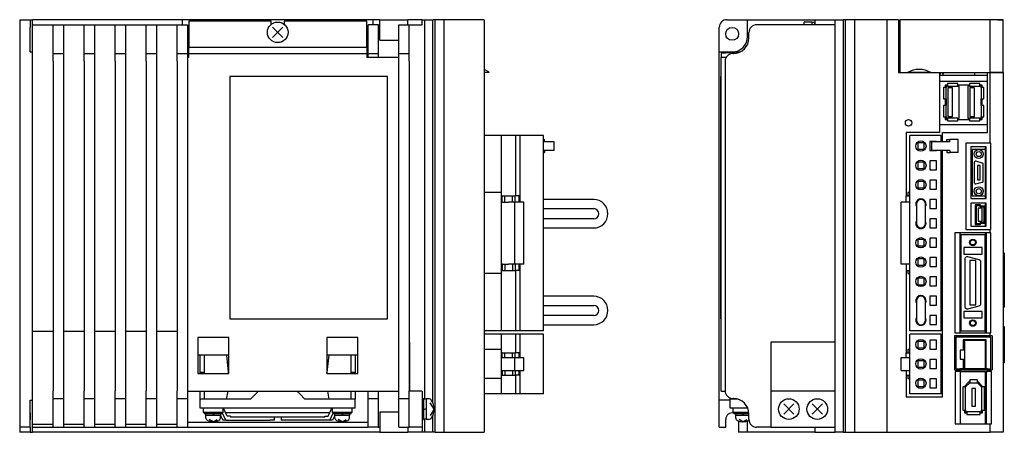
# Model space of a CAD drawing. Extents: x -778 to 8, y -354 to 171.
# Tile 1 of 3: x -778 to -396, y -154 to 6. Entities that reach past the tile are written whole.
import ezdxf

# ---------------------------------------------------------------- set-up
doc = ezdxf.new("R2010")
doc.units = 0
doc.layers.add('OUTLINE', color=7, linetype='CONTINUOUS')
doc.layers.add('THIN_LINE', color=6, linetype='CONTINUOUS')

msp = doc.modelspace()

# ---------------------------------------------------------------- linework, layer by layer
at = {"layer": 'OUTLINE'}
for p, q in [((-777.9, 5.5), (-777.9, 2.5)), ((-777.9, 5.5), (-773.9, 5.5)), ((-773.9, 5.5), (-772.9, 5.5)), ((-773.9, 5.5), (-773.9, 2.5)), ((-714.9, 5.5), (-772.9, 5.5)), ((-772.9, -1), (-772.9, 5.5)), ((-640.9, 5.5), (-714.9, 5.5)), ((-714.9, 5.5), (-714.9, 3.5)), ((-712.4, 4.9), (-712.4, -5.1)), ((-680.4, 4.9), (-712.4, 4.9)), ((-680.4, 3.72), (-680.4, 4.9)), ((-643.4, 4.9), (-675.4, 4.9)), ((-675.4, 4.9), (-675.4, 3.72)), ((-643.4, -5.1), (-643.4, 4.9)), ((-638.32, 5.5), (-640.9, 5.5)), ((-640.9, 3.5), (-640.9, 5.5)), ((-638.32, 5.5), (-627.48, 5.5)), ((-638.32, -2.5), (-638.32, 5.5)), ((-621.9, 5.5), (-627.48, 5.5)), ((-627.48, 3.5), (-627.48, 5.5)), ((-621.9, 5.5), (-620.9, 5.5)), ((-621.9, 3.5), (-621.9, 5.5)), ((-620.9, 5.5), (-617.9, 5.5)), ((-620.9, -141.7), (-620.9, 5.5)), ((-617.9, 5.5), (-617.9, -142.77)), ((-617.7, 5.3), (-617.9, 5.3)), ((-616.9, 5.5), (-617.7, 5.5)), ((-617.7, 5.5), (-617.7, 5.3)), ((-613.4, 5.5), (-616.9, 5.5)), ((-616.9, -154.5), (-616.9, 5.5)), ((-597.9, 5.5), (-613.4, 5.5)), ((-613.4, -154.5), (-613.4, 5.5)), ((-597.9, 5.5), (-597.9, -154.5)), ((-503.77, 5.5), (-495.77, 5.5)), ((-495.77, 5.5), (-469.69, 5.5)), ((-495.77, -1), (-495.77, 5.5)), ((-473.87, 3.5), (-473.87, 4.6)), ((-470.77, 4.6), (-473.87, 4.6)), ((-470.77, 3.5), (-470.77, 4.6)), ((-469.77, 4.4), (-470.77, 4.4)), ((-469.77, 3.5), (-469.77, 4.6)), ((-469.69, 4.6), (-469.77, 4.6)), ((-469.69, 5.5), (-464.27, 5.5)), ((-469.69, 5.5), (-469.69, 3.5)), ((-464.27, 5.5), (-461.77, 5.5)), ((-461.77, 5.5), (-458.77, 5.5)), ((-461.77, -154.5), (-461.77, 5.5)), ((-457.77, 5.5), (-458.77, 5.5)), ((-458.77, 5.5), (-458.77, -154.5)), ((-454.27, 5.5), (-457.77, 5.5)), ((-457.77, -154.5), (-457.77, 5.5)), ((-441.77, 5.5), (-454.27, 5.5)), ((-454.27, -154.5), (-454.27, 5.5)), ((-437.27, 5.5), (-441.77, 5.5)), ((-441.77, 5.5), (-441.77, -154.5)), ((-437.27, 5.5), (-437.27, -15)), ((-401.77, 5.5), (-436.77, 5.5)), ((-436.77, 5.5), (-436.77, -14.95)), ((-396.77, 5.5), (-401.77, 5.5)), ((-401.77, -14.95), (-401.77, 5.5)), ((-398.77, 5.5), (-396.77, 5.5)), ((-396.77, -14.95), (-396.77, 5.5)), ((-777.9, 2.5), (-777.9, -152.5)), ((-773.9, -7), (-773.9, 2.5)), ((-772.9, 3.5), (-764.9, 3.5)), ((-764.9, 0.5), (-764.9, 3.5)), ((-764.9, 3.5), (-760.9, 3.5)), ((-764.9, -1.6), (-764.9, 0.5)), ((-760.9, 3.5), (-752.9, 3.5)), ((-760.9, 3.5), (-760.9, 0.5)), ((-760.9, 0.5), (-760.9, -1.6)), ((-752.9, 0.5), (-752.9, 3.5)), ((-752.9, 3.5), (-748.9, 3.5)), ((-752.9, -1.6), (-752.9, 0.5)), ((-748.9, 3.5), (-740.9, 3.5)), ((-748.9, 3.5), (-748.9, 0.5)), ((-748.9, 0.5), (-748.9, -1.6)), ((-740.9, 0.5), (-740.9, 3.5)), ((-740.9, 3.5), (-736.9, 3.5)), ((-740.9, -1.6), (-740.9, 0.5)), ((-736.9, 3.5), (-728.9, 3.5)), ((-736.9, 3.5), (-736.9, 0.5)), ((-736.9, 0.5), (-736.9, -1.6)), ((-728.9, 0.5), (-728.9, 3.5)), ((-728.9, 3.5), (-724.9, 3.5)), ((-728.9, -1.6), (-728.9, 0.5)), ((-724.9, 3.5), (-716.9, 3.5)), ((-724.9, 3.5), (-724.9, 0.5)), ((-724.9, 0.5), (-724.9, -1.6)), ((-716.9, 0.5), (-716.9, 3.5)), ((-716.9, 3.5), (-712.9, 3.5)), ((-716.9, -1.6), (-716.9, 0.5)), ((-712.9, 3.5), (-712.9, 0.5)), ((-712.9, 0.5), (-712.9, -1.6)), ((-675.92, -1.38), (-679.88, 2.58)), ((-675.92, 2.58), (-679.88, -1.38)), ((-642.9, 0.5), (-642.9, 3.5)), ((-638.9, 3.5), (-642.9, 3.5)), ((-642.9, -1.6), (-642.9, 0.5)), ((-638.9, 3.5), (-638.32, 3.5)), ((-638.9, 3.5), (-638.9, 0.5)), ((-638.9, 0.5), (-638.9, -1.6)), ((-630.9, 0.5), (-630.9, 3.5)), ((-630.9, 3.5), (-626.9, 3.5)), ((-630.9, -1.6), (-630.9, 0.5)), ((-626.9, 3.5), (-621.9, 3.5)), ((-626.9, 0.5), (-626.9, 3.5)), ((-626.9, -1.6), (-626.9, 0.5)), ((-506.77, -7), (-506.77, 2.5)), ((-495.27, -1.6), (-495.27, 0.5)), ((-461.77, 3.5), (-492.27, 3.5)), ((-772.9, -7), (-772.9, -1)), ((-764.9, -7.6), (-764.9, -1.6)), ((-760.9, -1.6), (-760.9, -7.6)), ((-752.9, -7.6), (-752.9, -1.6)), ((-748.9, -1.6), (-748.9, -7.6)), ((-740.9, -7.6), (-740.9, -1.6)), ((-736.9, -1.6), (-736.9, -7.6)), ((-728.9, -7.6), (-728.9, -1.6)), ((-724.9, -1.6), (-724.9, -7.6)), ((-716.9, -7.6), (-716.9, -1.6)), ((-712.9, -1.6), (-712.9, -7.6)), ((-642.9, -7.6), (-642.9, -1.6)), ((-638.9, -1.6), (-638.9, -7.6)), ((-638.32, -2.5), (-630.9, -2.5)), ((-630.9, -7.6), (-630.9, -1.6)), ((-626.9, -7.6), (-626.9, -1.6)), ((-436.77, -1), (-437.27, -1)), ((-773.9, -7), (-772.9, -7)), ((-772.9, -142), (-772.9, -7)), ((-764.9, -10.6), (-764.9, -7.6)), ((-764.9, -7.6), (-760.9, -7.6)), ((-760.9, -7.6), (-760.9, -10.6)), ((-752.9, -7.6), (-748.9, -7.6)), ((-752.9, -10.6), (-752.9, -7.6)), ((-748.9, -7.6), (-748.9, -10.6)), ((-740.9, -7.6), (-736.9, -7.6)), ((-740.9, -10.6), (-740.9, -7.6)), ((-736.9, -7.6), (-736.9, -10.6)), ((-728.9, -7.6), (-724.9, -7.6)), ((-728.9, -10.6), (-728.9, -7.6)), ((-724.9, -7.6), (-724.9, -10.6)), ((-716.9, -7.6), (-712.9, -7.6)), ((-716.9, -10.6), (-716.9, -7.6)), ((-712.9, -7.6), (-712.9, -9.1)), ((-712.4, -7.6), (-712.4, -5.1)), ((-712.4, -5.1), (-643.4, -5.1)), ((-712.4, -7.6), (-643.4, -7.6)), ((-712.4, -9.1), (-712.4, -7.6)), ((-643.4, -5.1), (-643.4, -7.6)), ((-643.4, -7.6), (-643.4, -9.1)), ((-642.9, -9.1), (-642.9, -7.6)), ((-642.9, -7.6), (-638.9, -7.6)), ((-638.9, -7.6), (-638.9, -9.1)), ((-630.9, -7.6), (-626.9, -7.6)), ((-630.9, -9.1), (-630.9, -7.6)), ((-626.9, -10.6), (-626.9, -7.6)), ((-506.77, -7), (-501.77, -7)), ((-506.77, -142), (-506.77, -7)), ((-498.91, -7.11), (-506.07, -7.6)), ((-506.07, -7.6), (-506.07, -9.1)), ((-501.47, -7.6), (-501.27, -7.6)), ((-764.9, -10.6), (-764.9, -138.4)), ((-760.9, -10.6), (-760.9, -138.4)), ((-752.9, -10.6), (-752.9, -138.4)), ((-748.9, -10.6), (-748.9, -138.4)), ((-740.9, -10.6), (-740.9, -138.4)), ((-736.9, -10.6), (-736.9, -138.4)), ((-728.9, -10.6), (-728.9, -138.4)), ((-724.9, -10.6), (-724.9, -138.4)), ((-716.9, -10.6), (-716.9, -138.4)), ((-712.4, -9.1), (-712.9, -9.1)), ((-712.9, -9.1), (-712.9, -138.6)), ((-630.9, -9.1), (-643.4, -9.1)), ((-630.9, -138.6), (-630.9, -9.1)), ((-626.9, -10.6), (-626.9, -138.4)), ((-504.07, -9.1), (-506.07, -9.1)), ((-506.07, -138.6), (-506.07, -9.1)), ((-504.47, -10.6), (-504.47, -138.4)), ((-595.91, -14.95), (-597.91, -14.95)), ((-437.27, -15), (-421.37, -15)), ((-436.77, -14.95), (-433.77, -14.95)), ((-435.65, -14.95), (-435.65, -15)), ((-434.66, -15), (-434.66, -14.95)), ((-424.78, -14.95), (-433.77, -14.95)), ((-424.78, -14.95), (-401.77, -14.95)), ((-424.05, -14.95), (-424.05, -15)), ((-423.6, -15), (-423.6, -14.95)), ((-422.78, -14.95), (-422.78, -15)), ((-422.33, -15), (-422.33, -14.95)), ((-421.51, -14.95), (-421.51, -15)), ((-421.37, -15), (-421.37, -38.2)), ((-421.06, -15.56), (-421.06, -14.95)), ((-420.24, -14.95), (-420.24, -15.56)), ((-419.79, -15.56), (-419.79, -14.95)), ((-416.47, -14.95), (-416.47, -15)), ((-416.47, -15), (-409.47, -15)), ((-409.47, -15), (-409.47, -14.95)), ((-407.77, -14.95), (-407.77, -16)), ((-402.77, -15), (-401.77, -15)), ((-402.77, -38.2), (-402.77, -15)), ((-402.24, -15), (-402.24, -14.95)), ((-396.77, -14.95), (-401.77, -14.95)), ((-401.77, -15), (-396.77, -15)), ((-401.77, -42.35), (-401.77, -15)), ((-398.77, -14.95), (-398.77, -15)), ((-396.77, -15), (-396.77, -14.95)), ((-396.77, -15), (-396.77, -154.5)), ((-696.4, -16.5), (-696.4, -110.5)), ((-635.4, -16.5), (-696.4, -16.5)), ((-635.4, -110.5), (-635.4, -16.5)), ((-506.17, -110.5), (-506.17, -16.5)), ((-506.17, -16.5), (-506.07, -16.5)), ((-421.37, -15.56), (-421.06, -15.56)), ((-421.37, -16), (-407.77, -16)), ((-402.77, -18.5), (-421.37, -18.5)), ((-420.24, -15.56), (-419.79, -15.56)), ((-407.77, -16), (-402.77, -16)), ((-418.86, -20.8), (-419.86, -20.8)), ((-419.86, -20.8), (-419.86, -25.2)), ((-418.3, -19.85), (-419.26, -19.85)), ((-419.26, -19.85), (-419.26, -20.8)), ((-418.3, -20.25), (-418.86, -20.25)), ((-418.86, -20.25), (-418.86, -20.8)), ((-418.86, -25.2), (-418.86, -20.8)), ((-414.3, -19.25), (-418.3, -19.25)), ((-418.3, -19.25), (-418.3, -20.25)), ((-418.3, -20.25), (-414.3, -20.25)), ((-416.32, -20.95), (-418.16, -20.95)), ((-418.16, -20.95), (-418.16, -32.05)), ((-416.32, -32.05), (-416.32, -20.95)), ((-414.3, -20.25), (-414.3, -19.25)), ((-409.8, -19.85), (-414.3, -19.85)), ((-413.74, -20.25), (-414.3, -20.25)), ((-413.74, -32.75), (-413.74, -20.25)), ((-409.8, -20.25), (-410.36, -20.25)), ((-410.36, -20.25), (-410.36, -32.75)), ((-409.8, -19.25), (-409.8, -20.25)), ((-405.8, -19.25), (-409.8, -19.25)), ((-409.8, -20.25), (-405.8, -20.25)), ((-407.82, -20.95), (-409.66, -20.95)), ((-409.66, -20.95), (-409.66, -32.05)), ((-407.82, -32.05), (-407.82, -20.95)), ((-405.8, -20.25), (-405.8, -19.25)), ((-404.84, -19.85), (-405.8, -19.85)), ((-405.24, -20.25), (-405.8, -20.25)), ((-405.24, -20.8), (-405.24, -20.25)), ((-405.24, -20.8), (-405.24, -25.2)), ((-404.24, -20.8), (-405.24, -20.8)), ((-404.84, -20.8), (-404.84, -19.85)), ((-404.24, -25.2), (-404.24, -20.8)), ((-419.86, -25.2), (-418.86, -25.2)), ((-419.26, -25.2), (-419.26, -27.8)), ((-418.86, -25.2), (-418.86, -27.8)), ((-405.24, -27.8), (-405.24, -25.2)), ((-405.24, -25.2), (-404.24, -25.2)), ((-404.84, -27.8), (-404.84, -25.2)), ((-419.86, -27.8), (-419.86, -32.2)), ((-418.86, -27.8), (-419.86, -27.8)), ((-418.86, -32.2), (-418.86, -27.8)), ((-405.24, -27.8), (-405.24, -32.2)), ((-404.24, -27.8), (-405.24, -27.8)), ((-404.24, -32.2), (-404.24, -27.8)), ((-419.86, -32.2), (-418.86, -32.2)), ((-419.26, -32.2), (-419.26, -33.15)), ((-419.26, -33.15), (-418.3, -33.15)), ((-418.86, -32.2), (-418.86, -32.75)), ((-418.86, -32.75), (-418.3, -32.75)), ((-414.3, -32.75), (-418.3, -32.75)), ((-418.3, -32.75), (-418.3, -33.75)), ((-418.3, -33.75), (-414.3, -33.75)), ((-418.16, -32.05), (-416.32, -32.05)), ((-414.3, -32.75), (-413.74, -32.75)), ((-414.3, -33.75), (-414.3, -32.75)), ((-414.3, -33.15), (-409.8, -33.15)), ((-410.36, -32.75), (-409.8, -32.75)), ((-409.8, -32.75), (-409.8, -33.75)), ((-405.8, -32.75), (-409.8, -32.75)), ((-409.8, -33.75), (-405.8, -33.75)), ((-409.66, -32.05), (-407.82, -32.05)), ((-405.8, -32.75), (-405.24, -32.75)), ((-405.8, -33.75), (-405.8, -32.75)), ((-405.8, -33.15), (-404.84, -33.15)), ((-405.24, -32.75), (-405.24, -32.2)), ((-405.24, -32.2), (-404.24, -32.2)), ((-404.84, -33.15), (-404.84, -32.2)), ((-421.37, -35.1), (-402.77, -35.1)), ((-591.32, -39.4), (-597.9, -39.4)), ((-591.32, -39.4), (-591.32, -61.55)), ((-591.1, -40.8), (-591.32, -40.8)), ((-585.6, -39.4), (-591.1, -39.4)), ((-591.1, -40.8), (-591.1, -39.4)), ((-583.9, -39.4), (-585.6, -39.4)), ((-585.6, -62.75), (-585.6, -39.4)), ((-574.9, -39.4), (-583.9, -39.4)), ((-583.9, -65.25), (-583.9, -39.4)), ((-574.9, -115.1), (-574.9, -39.4)), ((-574.9, -41), (-574.77, -41)), ((-570.73, -41.8), (-574.9, -41.8)), ((-574.77, -41), (-574.51, -41)), ((-574.77, -41.8), (-574.77, -41)), ((-574.51, -41.8), (-574.51, -41)), ((-570.73, -45.2), (-570.73, -41.8)), ((-421.37, -38.2), (-434.27, -38.2)), ((-434.27, -38.2), (-434.27, -62.75)), ((-420.7, -39.4), (-432.85, -39.4)), ((-432.85, -115.1), (-432.85, -39.4)), ((-425.1, -41.75), (-425.1, -45.25)), ((-422.6, -41.75), (-425.1, -41.75)), ((-417.7, -41.8), (-424.43, -41.8)), ((-424.43, -41.8), (-424.43, -45.2)), ((-422.6, -41.8), (-422.6, -41.75)), ((-420.7, -41.8), (-420.7, -39.4)), ((-420.27, -38.2), (-402.77, -38.2)), ((-420.27, -41.8), (-420.27, -38.2)), ((-418.49, -41), (-417.42, -41)), ((-418.49, -41.8), (-418.49, -41)), ((-417.42, -41.8), (-417.7, -41.8)), ((-417.42, -41.8), (-417.42, -41)), ((-414.19, -41), (-417.42, -41)), ((-414.19, -46), (-414.19, -41)), ((-570.73, -45.2), (-574.9, -45.2)), ((-574.77, -45.2), (-574.77, -46)), ((-574.51, -45.2), (-574.51, -46)), ((-429.85, -42.25), (-429.85, -44.75)), ((-427.35, -42.25), (-429.85, -42.25)), ((-429.85, -44.75), (-427.35, -44.75)), ((-427.35, -44.75), (-427.35, -42.25)), ((-425.1, -45.25), (-422.6, -45.25)), ((-417.7, -45.2), (-424.43, -45.2)), ((-422.6, -45.25), (-422.6, -45.2)), ((-420.7, -115.1), (-420.7, -45.2)), ((-420.27, -140.8), (-420.27, -45.2)), ((-418.49, -45.2), (-418.49, -46)), ((-417.42, -45.2), (-417.7, -45.2)), ((-417.42, -45.2), (-417.42, -46)), ((-411.17, -42.35), (-411.17, -75.8)), ((-401.77, -42.35), (-411.17, -42.35)), ((-403.27, -43.8), (-409.27, -43.8)), ((-409.27, -43.8), (-409.27, -63.8)), ((-403.67, -44.8), (-408.67, -44.8)), ((-408.67, -44.8), (-408.67, -62.8)), ((-403.67, -43.8), (-403.67, -63.8)), ((-403.27, -63.8), (-403.27, -43.8)), ((-401.47, -42.35), (-401.77, -42.35)), ((-401.47, -75.8), (-401.47, -42.35)), ((-574.9, -46), (-574.77, -46)), ((-574.77, -46), (-574.51, -46)), ((-422.6, -49.25), (-425.1, -49.25)), ((-425.1, -49.25), (-425.1, -52.75)), ((-422.6, -52.75), (-422.6, -49.25)), ((-420.67, -49.2), (-420.7, -49.2)), ((-420.67, -52.8), (-420.67, -49.2)), ((-418.49, -46), (-417.42, -46)), ((-414.19, -46), (-417.42, -46)), ((-404.8, -50.09), (-407.3, -49.42)), ((-427.35, -49.75), (-429.85, -49.75)), ((-429.85, -49.75), (-429.85, -52.25)), ((-429.85, -52.25), (-427.35, -52.25)), ((-427.35, -52.25), (-427.35, -49.75)), ((-425.1, -52.75), (-422.6, -52.75)), ((-420.7, -52.8), (-420.67, -52.8)), ((-407.92, -49.9), (-407.92, -57.7)), ((-406.67, -51.05), (-406.67, -56.55)), ((-405.67, -51.05), (-406.67, -51.05)), ((-405.67, -56.55), (-405.67, -51.05)), ((-404.42, -57.03), (-404.42, -50.57)), ((-425.1, -56.75), (-425.1, -60.25)), ((-422.6, -56.75), (-425.1, -56.75)), ((-422.6, -60.25), (-422.6, -56.75)), ((-406.67, -56.55), (-405.67, -56.55)), ((-427.35, -57.25), (-429.85, -57.25)), ((-429.85, -57.25), (-429.85, -59.75)), ((-429.85, -59.75), (-427.35, -59.75)), ((-427.35, -59.75), (-427.35, -57.25)), ((-425.1, -60.25), (-422.6, -60.25)), ((-407.3, -58.18), (-404.8, -57.51)), ((-591.32, -61.55), (-597.9, -61.55)), ((-591.32, -61.55), (-591.32, -92.95)), ((-590.9, -62.75), (-591.32, -62.75)), ((-590.9, -62.75), (-589.9, -62.75)), ((-590.9, -65.25), (-590.9, -62.75)), ((-589.9, -62.75), (-586.9, -62.75)), ((-589.9, -65.25), (-589.9, -62.75)), ((-586.9, -62.75), (-585.9, -62.75)), ((-586.9, -65.25), (-586.9, -62.75)), ((-584.32, -62.75), (-585.9, -62.75)), ((-585.9, -65.25), (-585.9, -62.75)), ((-584.32, -65.25), (-584.32, -62.75)), ((-555.42, -64.23), (-574.9, -64.23)), ((-434.27, -62.75), (-432.85, -62.75)), ((-434.27, -65.25), (-434.27, -62.75)), ((-432.85, -61.55), (-433.67, -61.55)), ((-433.67, -61.55), (-433.67, -62.75)), ((-422.6, -64.25), (-425.1, -64.25)), ((-425.1, -64.25), (-425.1, -67.75)), ((-422.6, -67.75), (-422.6, -64.25)), ((-409.27, -63.8), (-403.27, -63.8)), ((-408.67, -62.8), (-403.67, -62.8)), ((-590.78, -65.25), (-591.1, -65.25)), ((-591.1, -89.25), (-591.1, -65.25)), ((-590.78, -65.25), (-589.9, -65.25)), ((-589.9, -65.25), (-588.48, -65.25)), ((-586, -65.25), (-588.48, -65.25)), ((-582.5, -65.25), (-586, -65.25)), ((-586, -89.25), (-586, -65.25)), ((-582.5, -89.25), (-582.5, -65.25)), ((-574.9, -67.77), (-555.42, -67.77)), ((-432.85, -65.25), (-436.26, -65.25)), ((-436.26, -89.25), (-436.26, -65.25)), ((-430.37, -66), (-430.37, -73.5)), ((-426.83, -73.5), (-426.83, -66)), ((-425.1, -67.75), (-422.6, -67.75)), ((-409.27, -65.6), (-409.27, -74.6)), ((-403.27, -65.6), (-409.27, -65.6)), ((-405.69, -66.25), (-407.55, -66.25)), ((-407.55, -66.25), (-407.55, -73.95)), ((-407.15, -66.65), (-407.15, -73.55)), ((-405.87, -66.65), (-407.15, -66.65)), ((-406.36, -67.6), (-406.36, -72.6)), ((-404.86, -67.6), (-406.36, -67.6)), ((-405.38, -67.2), (-405.87, -66.65)), ((-405.2, -66.8), (-405.69, -66.25)), ((-404.07, -67.2), (-405.38, -67.2)), ((-403.67, -66.8), (-405.2, -66.8)), ((-404.86, -72.6), (-404.86, -67.6)), ((-404.07, -73), (-404.07, -67.2)), ((-403.67, -65.6), (-403.67, -66.8)), ((-403.67, -73.4), (-403.67, -66.8)), ((-403.27, -74.6), (-403.27, -65.6)), ((-555.42, -71.73), (-574.9, -71.73)), ((-425.1, -71.75), (-425.1, -75.25)), ((-422.6, -71.75), (-425.1, -71.75)), ((-422.6, -75.25), (-422.6, -71.75)), ((-574.9, -75.27), (-555.42, -75.27)), ((-425.1, -75.25), (-422.6, -75.25)), ((-411.17, -75.8), (-401.77, -75.8)), ((-409.27, -74.6), (-403.27, -74.6)), ((-407.55, -73.95), (-405.69, -73.95)), ((-407.15, -73.55), (-405.87, -73.55)), ((-406.36, -72.6), (-404.86, -72.6)), ((-405.87, -73.55), (-405.38, -73)), ((-405.69, -73.95), (-405.2, -73.4)), ((-405.38, -73), (-404.07, -73)), ((-405.2, -73.4), (-403.67, -73.4)), ((-403.67, -73.4), (-403.67, -74.6)), ((-401.77, -75.8), (-401.47, -75.8)), ((-401.77, -77.1), (-401.77, -75.8)), ((-427.35, -79.75), (-429.85, -79.75)), ((-429.85, -79.75), (-429.85, -82.25)), ((-427.35, -82.25), (-427.35, -79.75)), ((-425.1, -79.25), (-425.1, -82.75)), ((-422.6, -79.25), (-425.1, -79.25)), ((-422.6, -82.75), (-422.6, -79.25)), ((-415.47, -77.1), (-415.47, -115.9)), ((-401.77, -77.1), (-415.47, -77.1)), ((-413.52, -77.1), (-413.52, -115.9)), ((-403.67, -77.9), (-413.07, -77.9)), ((-413.07, -77.9), (-413.07, -115.1)), ((-403.67, -77.1), (-403.67, -77.9)), ((-403.67, -115.1), (-403.67, -77.9)), ((-403.22, -115.9), (-403.22, -77.1)), ((-401.47, -77.1), (-401.77, -77.1)), ((-401.47, -115.9), (-401.47, -77.1)), ((-429.85, -82.25), (-427.35, -82.25)), ((-425.1, -82.75), (-422.6, -82.75)), ((-404.92, -82.9), (-412.02, -82.9)), ((-412.02, -82.9), (-412.02, -85.4)), ((-404.92, -85.4), (-404.92, -82.9)), ((-427.35, -87.25), (-429.85, -87.25)), ((-429.85, -87.25), (-429.85, -89.75)), ((-427.35, -89.75), (-427.35, -87.25)), ((-425.1, -86.75), (-425.1, -90.25)), ((-422.6, -86.75), (-425.1, -86.75)), ((-422.6, -90.25), (-422.6, -86.75)), ((-412.02, -85.4), (-404.92, -85.4)), ((-411.62, -87.4), (-411.62, -105.6)), ((-406.07, -87.58), (-410.37, -86.43)), ((-396.77, -84.9), (-396.27, -84.9)), ((-396.27, -84.9), (-396.27, -106)), ((-590.78, -89.25), (-591.1, -89.25)), ((-590.9, -89.25), (-590.9, -91.75)), ((-590.78, -89.25), (-589.9, -89.25)), ((-589.9, -89.25), (-588.48, -89.25)), ((-589.9, -89.25), (-589.9, -91.75)), ((-586, -89.25), (-588.48, -89.25)), ((-586.9, -89.25), (-586.9, -91.75)), ((-582.5, -89.25), (-586, -89.25)), ((-585.9, -89.25), (-585.9, -91.75)), ((-584.32, -91.75), (-584.32, -89.25)), ((-583.9, -115.1), (-583.9, -89.25)), ((-432.85, -89.25), (-436.26, -89.25)), ((-434.27, -89.25), (-434.27, -91.75)), ((-429.85, -89.75), (-427.35, -89.75)), ((-425.1, -90.25), (-422.6, -90.25)), ((-409.62, -87.9), (-409.62, -105.1)), ((-407.32, -87.9), (-409.62, -87.9)), ((-407.32, -105.1), (-407.32, -87.9)), ((-405.32, -104.45), (-405.32, -88.55)), ((-591.32, -92.95), (-597.9, -92.95)), ((-590.9, -91.75), (-591.32, -91.75)), ((-591.32, -92.95), (-591.32, -115.1)), ((-590.9, -91.75), (-589.9, -91.75)), ((-589.9, -91.75), (-586.9, -91.75)), ((-586.9, -91.75), (-585.9, -91.75)), ((-584.32, -91.75), (-585.9, -91.75)), ((-585.6, -115.1), (-585.6, -91.75)), ((-434.27, -91.75), (-434.27, -123.7)), ((-434.27, -91.75), (-432.85, -91.75)), ((-433.67, -91.75), (-433.67, -92.95)), ((-433.67, -92.95), (-432.85, -92.95)), ((-429.85, -94.75), (-429.85, -97.25)), ((-427.35, -94.75), (-429.85, -94.75)), ((-427.35, -97.25), (-427.35, -94.75)), ((-425.1, -94.25), (-425.1, -97.75)), ((-422.6, -94.25), (-425.1, -94.25)), ((-422.6, -97.75), (-422.6, -94.25)), ((-420.67, -94.2), (-420.7, -94.2)), ((-420.67, -97.8), (-420.67, -94.2)), ((-429.85, -97.25), (-427.35, -97.25)), ((-425.1, -97.75), (-422.6, -97.75)), ((-420.7, -97.8), (-420.67, -97.8)), ((-555.42, -101.73), (-574.9, -101.73)), ((-422.6, -101.75), (-425.1, -101.75)), ((-425.1, -101.75), (-425.1, -105.25)), ((-422.6, -105.25), (-422.6, -101.75)), ((-574.9, -105.27), (-555.42, -105.27)), ((-430.37, -103.5), (-430.37, -111)), ((-426.83, -111), (-426.83, -103.5)), ((-425.1, -105.25), (-422.6, -105.25)), ((-410.37, -106.57), (-406.07, -105.42)), ((-409.62, -105.1), (-407.32, -105.1)), ((-396.77, -106), (-396.27, -106)), ((-696.4, -110.5), (-635.4, -110.5)), ((-555.42, -109.23), (-574.9, -109.23)), ((-506.17, -110.5), (-506.07, -110.5)), ((-422.6, -109.25), (-425.1, -109.25)), ((-425.1, -109.25), (-425.1, -112.75)), ((-422.6, -112.75), (-422.6, -109.25)), ((-404.92, -107.6), (-412.02, -107.6)), ((-412.02, -107.6), (-412.02, -110.1)), ((-412.02, -110.1), (-404.92, -110.1)), ((-404.92, -110.1), (-404.92, -107.6)), ((-591.1, -113.7), (-591.32, -113.7)), ((-591.1, -115.1), (-591.1, -113.7)), ((-574.9, -112.77), (-555.42, -112.77)), ((-425.1, -112.75), (-422.6, -112.75)), ((-396.77, -113.5), (-396.27, -113.5)), ((-396.27, -113.5), (-396.27, -127.5)), ((-764.9, -115.4), (-772.9, -115.4)), ((-752.9, -115.4), (-760.9, -115.4)), ((-740.9, -115.4), (-748.9, -115.4)), ((-728.9, -115.4), (-736.9, -115.4)), ((-716.9, -115.4), (-724.9, -115.4)), ((-708.9, -117.7), (-708.9, -131.7)), ((-696.9, -117.7), (-708.9, -117.7)), ((-696.9, -131.7), (-696.9, -117.7)), ((-658.9, -117.7), (-658.9, -131.7)), ((-646.9, -117.7), (-658.9, -117.7)), ((-646.9, -131.7), (-646.9, -117.7)), ((-591.32, -115.1), (-597.9, -115.1)), ((-591.32, -116.4), (-597.9, -116.4)), ((-591.32, -116.4), (-591.32, -122.4)), ((-591.1, -117.8), (-591.32, -117.8)), ((-585.6, -115.1), (-591.1, -115.1)), ((-585.6, -116.4), (-591.1, -116.4)), ((-591.1, -117.8), (-591.1, -116.4)), ((-583.9, -115.1), (-585.6, -115.1)), ((-583.9, -116.4), (-585.6, -116.4)), ((-585.6, -123.7), (-585.6, -116.4)), ((-574.9, -115.1), (-583.9, -115.1)), ((-574.9, -116.4), (-583.9, -116.4)), ((-583.9, -125.5), (-583.9, -116.4)), ((-574.9, -139.6), (-574.9, -116.4)), ((-420.7, -115.1), (-432.85, -115.1)), ((-432.85, -139.6), (-432.85, -116.4)), ((-420.7, -116.4), (-432.85, -116.4)), ((-420.7, -139.6), (-420.7, -116.4)), ((-420.67, -116.9), (-420.7, -116.9)), ((-420.67, -120.5), (-420.67, -116.9)), ((-401.77, -117.15), (-415.55, -117.15)), ((-415.55, -117.15), (-415.55, -130.25)), ((-415.47, -115.9), (-401.77, -115.9)), ((-401.45, -117.65), (-415.05, -117.65)), ((-415.05, -117.65), (-415.05, -129.92)), ((-413.07, -115.1), (-403.67, -115.1)), ((-403.67, -115.1), (-403.67, -115.9)), ((-401.77, -115.9), (-401.47, -115.9)), ((-401.77, -117.15), (-401.77, -115.9)), ((-401.02, -117.15), (-401.77, -117.15)), ((-401.45, -129.92), (-401.45, -117.65)), ((-401.02, -117.15), (-401.02, -130.25)), ((-626.8, -119.5), (-626.9, -119.5)), ((-626.8, -119.5), (-626.8, -138.5)), ((-486.77, -119.5), (-486.77, -138.5)), ((-461.77, -119.5), (-486.77, -119.5)), ((-427.35, -119.25), (-429.85, -119.25)), ((-429.85, -119.25), (-429.85, -121.75)), ((-429.85, -121.75), (-427.35, -121.75)), ((-427.35, -121.75), (-427.35, -119.25)), ((-425.1, -118.75), (-425.1, -122.25)), ((-422.6, -118.75), (-425.1, -118.75)), ((-422.6, -122.25), (-422.6, -118.75)), ((-420.7, -120.5), (-420.67, -120.5)), ((-403.26, -118.67), (-412.26, -118.67)), ((-412.26, -118.67), (-412.26, -122.69)), ((-403.73, -118.94), (-411.73, -118.94)), ((-411.73, -118.94), (-411.73, -129.94)), ((-403.73, -118.94), (-403.73, -129.94)), ((-403.67, -118.67), (-403.67, -129.92)), ((-403.26, -129.92), (-403.26, -118.67)), ((-696.9, -124.6), (-708.9, -124.6)), ((-707.9, -131.2), (-707.9, -124.6)), ((-706.4, -124.6), (-706.4, -131.7)), ((-696.96, -131.2), (-697.68, -124.6)), ((-646.9, -124.6), (-658.9, -124.6)), ((-658.13, -124.6), (-658.85, -131.2)), ((-649.4, -131.7), (-649.4, -124.6)), ((-647.9, -124.6), (-647.9, -131.2)), ((-591.32, -122.4), (-597.9, -122.4)), ((-591.32, -122.4), (-591.32, -133.6)), ((-590.9, -123.7), (-591.32, -123.7)), ((-591.1, -130.5), (-591.1, -125.5)), ((-591.1, -125.5), (-590.78, -125.5)), ((-590.9, -123.7), (-589.9, -123.7)), ((-590.9, -125.5), (-590.9, -123.7)), ((-590.78, -125.5), (-589.9, -125.5)), ((-589.9, -123.7), (-586.9, -123.7)), ((-589.9, -125.5), (-589.9, -123.7)), ((-589.9, -125.5), (-588.48, -125.5)), ((-588.48, -125.5), (-586, -125.5)), ((-586.9, -123.7), (-585.9, -123.7)), ((-586.9, -125.5), (-586.9, -123.7)), ((-586, -125.5), (-582.5, -125.5)), ((-586, -130.5), (-586, -125.5)), ((-584.32, -123.7), (-585.9, -123.7)), ((-585.9, -125.5), (-585.9, -123.7)), ((-584.32, -125.5), (-584.32, -123.7)), ((-582.5, -130.5), (-582.5, -125.5)), ((-436.26, -130.5), (-436.26, -125.5)), ((-436.26, -125.5), (-432.85, -125.5)), ((-434.27, -123.7), (-432.85, -123.7)), ((-434.27, -125.5), (-434.27, -123.7)), ((-432.85, -122.4), (-433.67, -122.4)), ((-433.67, -122.4), (-433.67, -123.7)), ((-425.1, -122.25), (-422.6, -122.25)), ((-411.73, -122.69), (-413.33, -122.69)), ((-413.33, -122.69), (-413.33, -126.19)), ((-429.85, -126.75), (-429.85, -129.25)), ((-427.35, -126.75), (-429.85, -126.75)), ((-429.85, -129.25), (-427.35, -129.25)), ((-427.35, -129.25), (-427.35, -126.75)), ((-425.1, -126.25), (-425.1, -129.75)), ((-422.6, -126.25), (-425.1, -126.25)), ((-425.1, -129.75), (-422.6, -129.75)), ((-422.6, -129.75), (-422.6, -126.25)), ((-413.33, -126.19), (-411.73, -126.19)), ((-412.26, -126.19), (-412.26, -129.92)), ((-396.77, -127.5), (-396.27, -127.5)), ((-708.9, -131.7), (-696.9, -131.7)), ((-707.9, -131.7), (-707.9, -131.2)), ((-707.9, -131.2), (-706.4, -131.2)), ((-696.96, -131.7), (-696.96, -131.2)), ((-658.9, -131.7), (-646.9, -131.7)), ((-658.85, -131.7), (-658.85, -131.2)), ((-649.4, -131.2), (-647.9, -131.2)), ((-647.9, -131.2), (-647.9, -131.7)), ((-590.9, -132.3), (-591.32, -132.3)), ((-591.1, -130.5), (-590.78, -130.5)), ((-590.9, -130.5), (-590.9, -132.3)), ((-590.9, -132.3), (-589.9, -132.3)), ((-590.78, -130.5), (-589.9, -130.5)), ((-589.9, -130.5), (-588.48, -130.5)), ((-589.9, -130.5), (-589.9, -132.3)), ((-589.9, -132.3), (-586.9, -132.3)), ((-588.48, -130.5), (-586, -130.5)), ((-586.9, -130.5), (-586.9, -132.3)), ((-586.9, -132.3), (-585.9, -132.3)), ((-586, -130.5), (-582.5, -130.5)), ((-585.9, -130.5), (-585.9, -132.3)), ((-584.32, -132.3), (-585.9, -132.3)), ((-585.6, -139.6), (-585.6, -132.3)), ((-584.32, -132.3), (-584.32, -130.5)), ((-583.9, -139.6), (-583.9, -130.5)), ((-436.26, -130.5), (-432.85, -130.5)), ((-434.27, -130.5), (-434.27, -132.3)), ((-434.27, -132.3), (-434.27, -140.8)), ((-434.27, -132.3), (-432.85, -132.3)), ((-433.67, -132.3), (-433.67, -133.6)), ((-415.55, -130.25), (-413.57, -130.25)), ((-415.27, -130.9), (-415.27, -151.25)), ((-413.57, -130.9), (-415.27, -130.9)), ((-415.05, -129.92), (-413.57, -129.92)), ((-411.73, -129.92), (-413.57, -129.92)), ((-413.57, -129.92), (-413.57, -130.25)), ((-413.57, -130.25), (-413.57, -130.9)), ((-413.57, -130.25), (-402.81, -130.25)), ((-413.57, -130.9), (-402.81, -130.9)), ((-413.35, -130.9), (-413.35, -151.25)), ((-403.73, -129.94), (-411.73, -129.94)), ((-402.81, -129.92), (-403.73, -129.92)), ((-403.67, -130.9), (-403.67, -151.25)), ((-403.21, -151.25), (-403.21, -130.9)), ((-402.81, -130.25), (-402.81, -129.92)), ((-402.81, -129.92), (-401.45, -129.92)), ((-402.81, -130.9), (-402.81, -130.25)), ((-402.81, -130.25), (-401.77, -130.25)), ((-401.77, -130.9), (-402.81, -130.9)), ((-401.77, -130.9), (-401.77, -130.25)), ((-401.77, -130.25), (-401.02, -130.25)), ((-401.3, -130.9), (-401.77, -130.9)), ((-401.3, -151.25), (-401.3, -130.9)), ((-591.32, -133.6), (-597.9, -133.6)), ((-591.32, -133.6), (-591.32, -139.6)), ((-433.67, -133.6), (-432.85, -133.6)), ((-427.35, -134.25), (-429.85, -134.25)), ((-429.85, -134.25), (-429.85, -136.75)), ((-429.85, -136.75), (-427.35, -136.75)), ((-427.35, -136.75), (-427.35, -134.25)), ((-422.6, -133.75), (-425.1, -133.75)), ((-425.1, -133.75), (-425.1, -137.25)), ((-425.1, -137.25), (-422.6, -137.25)), ((-422.6, -137.25), (-422.6, -133.75)), ((-420.67, -133.7), (-420.7, -133.7)), ((-420.7, -137.3), (-420.67, -137.3)), ((-420.67, -137.3), (-420.67, -133.7)), ((-411.27, -136.85), (-412.37, -136.85)), ((-412.37, -136.85), (-412.37, -145.85)), ((-409.84, -134.85), (-411.67, -136.68)), ((-411.67, -136.68), (-411.67, -136.85)), ((-409.68, -135.25), (-411.27, -136.85)), ((-411.27, -145.85), (-411.27, -136.85)), ((-409.68, -134.85), (-409.84, -134.85)), ((-409.68, -134.15), (-409.68, -135.25)), ((-406.67, -134.15), (-409.68, -134.15)), ((-409.68, -135.25), (-406.67, -135.25)), ((-406.67, -135.25), (-406.67, -134.15)), ((-406.5, -134.85), (-406.67, -134.85)), ((-405.07, -136.85), (-406.67, -135.25)), ((-404.67, -136.68), (-406.5, -134.85)), ((-405.07, -136.85), (-405.07, -145.85)), ((-403.97, -136.85), (-405.07, -136.85)), ((-404.67, -136.85), (-404.67, -136.68)), ((-403.97, -145.85), (-403.97, -136.85)), ((-764.9, -141.4), (-764.9, -138.4)), ((-760.9, -138.4), (-760.9, -141.4)), ((-752.9, -141.4), (-752.9, -138.4)), ((-748.9, -138.4), (-748.9, -141.4)), ((-740.9, -141.4), (-740.9, -138.4)), ((-736.9, -138.4), (-736.9, -141.4)), ((-728.9, -141.4), (-728.9, -138.4)), ((-724.9, -138.4), (-724.9, -141.4)), ((-716.9, -141.4), (-716.9, -138.4)), ((-712.9, -138.6), (-712.9, -141.4)), ((-712.9, -138.6), (-630.9, -138.6)), ((-707.9, -141.7), (-707.9, -138.6)), ((-706.4, -138.6), (-706.4, -141.7)), ((-697.78, -141.7), (-697.14, -138.6)), ((-685.3, -138.6), (-688.45, -141.7)), ((-658.66, -138.6), (-658.03, -141.7)), ((-649.4, -141.7), (-649.4, -138.6)), ((-647.9, -138.6), (-647.9, -141.7)), ((-642.9, -141.4), (-642.9, -138.6)), ((-638.9, -138.6), (-638.9, -141.4)), ((-630.9, -141.4), (-630.9, -138.6)), ((-626.9, -141.4), (-626.9, -138.4)), ((-621.9, -138.5), (-626.8, -138.5)), ((-621.9, -138.5), (-621.9, -152.5)), ((-591.32, -139.6), (-597.9, -139.6)), ((-591.1, -138.2), (-591.32, -138.2)), ((-591.1, -139.6), (-591.1, -138.2)), ((-585.6, -139.6), (-591.1, -139.6)), ((-583.9, -139.6), (-585.6, -139.6)), ((-574.9, -139.6), (-583.9, -139.6)), ((-506.07, -138.6), (-504.47, -138.6)), ((-502.57, -141.7), (-502.57, -141.19)), ((-461.77, -138.5), (-486.77, -138.5)), ((-486.77, -138.5), (-486.77, -152.5)), ((-434.27, -140.8), (-420.27, -140.8)), ((-420.7, -139.6), (-432.85, -139.6)), ((-408.92, -137.45), (-408.92, -144.35)), ((-407.42, -137.45), (-408.92, -137.45)), ((-407.42, -144.35), (-407.42, -137.45)), ((-773.9, -152.5), (-773.9, -142)), ((-773.9, -142), (-772.9, -142)), ((-772.9, -148), (-772.9, -142)), ((-764.9, -147.4), (-764.9, -141.4)), ((-764.9, -141.4), (-760.9, -141.4)), ((-760.9, -141.4), (-760.9, -147.4)), ((-752.9, -147.4), (-752.9, -141.4)), ((-752.9, -141.4), (-748.9, -141.4)), ((-748.9, -141.4), (-748.9, -147.4)), ((-740.9, -147.4), (-740.9, -141.4)), ((-740.9, -141.4), (-736.9, -141.4)), ((-736.9, -141.4), (-736.9, -147.4)), ((-728.9, -147.4), (-728.9, -141.4)), ((-728.9, -141.4), (-724.9, -141.4)), ((-724.9, -141.4), (-724.9, -147.4)), ((-716.9, -147.4), (-716.9, -141.4)), ((-716.9, -141.4), (-712.9, -141.4)), ((-712.9, -141.4), (-712.9, -147.4)), ((-702.9, -141.7), (-707.9, -141.7)), ((-707.9, -145.2), (-707.9, -141.7)), ((-688.45, -141.7), (-702.9, -141.7)), ((-652.9, -141.7), (-667.36, -141.7)), ((-647.9, -141.7), (-652.9, -141.7)), ((-647.9, -145.2), (-647.9, -141.7)), ((-642.9, -147.4), (-642.9, -141.4)), ((-642.9, -141.4), (-638.9, -141.4)), ((-638.9, -141.4), (-638.9, -147.4)), ((-630.9, -147.4), (-630.9, -141.4)), ((-630.9, -141.4), (-626.9, -141.4)), ((-626.9, -147.4), (-626.9, -141.4)), ((-621.4, -141.5), (-621.9, -141.5)), ((-621.4, -141.5), (-621.4, -149.5)), ((-620.4, -141.7), (-621.4, -141.7)), ((-620.4, -141.5), (-620.4, -149.5)), ((-619.36, -141.5), (-620.4, -141.5)), ((-617.3, -145.5), (-618.78, -143.03)), ((-506.77, -152.5), (-506.77, -142)), ((-502.57, -142), (-506.77, -142)), ((-499.4, -141.7), (-502.57, -141.7)), ((-502.57, -145.2), (-502.57, -141.7)), ((-501.27, -141.4), (-501.47, -141.4)), ((-501.07, -141.4), (-501.07, -141.7)), ((-477.79, -143.52), (-481.75, -147.48)), ((-477.79, -147.48), (-481.75, -143.52)), ((-466.79, -147.48), (-470.75, -143.52)), ((-466.79, -143.52), (-470.75, -147.48)), ((-408.92, -144.35), (-407.42, -144.35)), ((-773.9, -147), (-773.9, -149.5)), ((-772.9, -154.5), (-772.9, -148)), ((-764.9, -149.5), (-764.9, -147.4)), ((-760.9, -147.4), (-760.9, -149.5)), ((-752.9, -149.5), (-752.9, -147.4)), ((-748.9, -147.4), (-748.9, -149.5)), ((-740.9, -149.5), (-740.9, -147.4)), ((-736.9, -147.4), (-736.9, -149.5)), ((-728.9, -149.5), (-728.9, -147.4)), ((-724.9, -147.4), (-724.9, -149.5)), ((-716.9, -149.5), (-716.9, -147.4)), ((-712.9, -147.4), (-712.9, -149.5)), ((-702.9, -145.2), (-707.9, -145.2)), ((-706.8, -145.2), (-706.8, -146.8)), ((-699, -146.8), (-706.8, -146.8)), ((-706.4, -146.8), (-706.4, -147.3)), ((-699.4, -147.3), (-706.4, -147.3)), ((-705.85, -147.3), (-705.85, -148)), ((-699.95, -148), (-705.85, -148)), ((-705.7, -148.97), (-705.7, -148)), ((-703.1, -147.3), (-702.7, -148)), ((-652.9, -145.2), (-702.9, -145.2)), ((-700.1, -148.97), (-700.1, -148)), ((-699.77, -148.6), (-700.1, -148.6)), ((-700.07, -148), (-699.18, -149.8)), ((-699.95, -148), (-699.95, -147.3)), ((-699.4, -147.3), (-699.4, -146.8)), ((-699.4, -147.06), (-698.05, -149.8)), ((-699, -146.8), (-699, -145.2)), ((-697.46, -148.2), (-698.94, -145.2)), ((-657.75, -147), (-698.05, -147)), ((-696.14, -148.2), (-697.46, -148.2)), ((-696.14, -148.2), (-696.14, -148.6)), ((-659.67, -148.6), (-696.14, -148.6)), ((-679.2, -149.8), (-679.2, -148.6)), ((-676.61, -148.6), (-676.61, -149.8)), ((-659.67, -148.2), (-658.35, -148.2)), ((-659.67, -148.6), (-659.67, -148.2)), ((-658.35, -148.2), (-656.86, -145.2)), ((-656.4, -147.06), (-657.76, -149.8)), ((-656.81, -145.2), (-656.81, -146.8)), ((-649.01, -146.8), (-656.81, -146.8)), ((-655.74, -148), (-656.63, -149.8)), ((-656.4, -146.8), (-656.4, -147.3)), ((-652.9, -147.3), (-656.4, -147.3)), ((-655.7, -148.6), (-656.03, -148.6)), ((-655.85, -147.3), (-655.85, -148)), ((-652.9, -148), (-655.85, -148)), ((-655.7, -148.97), (-655.7, -148)), ((-653.1, -147.3), (-652.7, -148)), ((-647.9, -145.2), (-652.9, -145.2)), ((-649.4, -147.3), (-652.9, -147.3)), ((-649.95, -148), (-652.9, -148)), ((-650.1, -148.97), (-650.1, -148)), ((-649.95, -148), (-649.95, -147.3)), ((-649.4, -147.3), (-649.4, -146.8)), ((-649.01, -146.8), (-649.01, -145.2)), ((-642.9, -149.5), (-642.9, -147.4)), ((-638.9, -147.4), (-638.9, -149.5)), ((-638.32, -146.5), (-630.9, -146.5)), ((-638.32, -146.5), (-638.32, -154.5)), ((-630.9, -149.5), (-630.9, -147.4)), ((-626.9, -149.5), (-626.9, -147.4)), ((-621.4, -145.79), (-620.4, -145.21)), ((-617.3, -145.5), (-618.78, -147.97)), ((-617.9, -148.23), (-617.9, -154.5)), ((-497.57, -145.2), (-502.57, -145.2)), ((-501.47, -145.2), (-501.47, -146.8)), ((-495.34, -146.8), (-501.47, -146.8)), ((-501.07, -146.8), (-501.07, -147.3)), ((-495.28, -147.3), (-501.07, -147.3)), ((-500.52, -147.3), (-500.52, -148)), ((-495.27, -148), (-500.52, -148)), ((-500.37, -148.97), (-500.37, -148)), ((-497.78, -147.3), (-497.37, -148)), ((-495.69, -145.2), (-497.57, -145.2)), ((-495.27, -149.5), (-495.27, -147.4)), ((-412.37, -145.85), (-411.27, -145.85)), ((-411.67, -145.85), (-411.67, -146.95)), ((-411.67, -146.95), (-410.77, -146.95)), ((-411.27, -145.85), (-411.27, -146.55)), ((-411.27, -146.55), (-410.77, -146.55)), ((-410.77, -146.55), (-410.77, -147.65)), ((-405.57, -146.55), (-410.77, -146.55)), ((-410.77, -147.65), (-405.57, -147.65)), ((-405.57, -146.55), (-405.07, -146.55)), ((-405.57, -147.65), (-405.57, -146.55)), ((-405.57, -146.95), (-404.67, -146.95)), ((-405.07, -146.55), (-405.07, -145.85)), ((-405.07, -145.85), (-403.97, -145.85)), ((-404.67, -146.95), (-404.67, -145.85)), ((-777.9, -152.5), (-777.9, -154.5)), ((-773.9, -152.5), (-777.9, -152.5)), ((-773.9, -152.5), (-773.9, -154.5)), ((-772.9, -151.4), (-764.9, -151.4)), ((-772.9, -152.5), (-764.9, -152.5)), ((-764.9, -152.5), (-764.9, -149.5)), ((-764.9, -152.5), (-760.9, -152.5)), ((-760.9, -149.5), (-760.9, -152.5)), ((-760.9, -151.4), (-752.9, -151.4)), ((-760.9, -152.5), (-752.9, -152.5)), ((-752.9, -152.5), (-752.9, -149.5)), ((-752.9, -152.5), (-748.9, -152.5)), ((-748.9, -149.5), (-748.9, -152.5)), ((-748.9, -151.4), (-740.9, -151.4)), ((-748.9, -152.5), (-740.9, -152.5)), ((-740.9, -152.5), (-740.9, -149.5)), ((-740.9, -152.5), (-736.9, -152.5)), ((-736.9, -149.5), (-736.9, -152.5)), ((-736.9, -151.4), (-728.9, -151.4)), ((-736.9, -152.5), (-728.9, -152.5)), ((-728.9, -152.5), (-728.9, -149.5)), ((-728.9, -152.5), (-724.9, -152.5)), ((-724.9, -149.5), (-724.9, -152.5)), ((-724.9, -151.4), (-716.9, -151.4)), ((-724.9, -152.5), (-716.9, -152.5)), ((-716.9, -152.5), (-716.9, -149.5)), ((-716.9, -152.5), (-712.9, -152.5)), ((-712.9, -149.5), (-712.9, -152.5)), ((-712.9, -150.5), (-642.9, -150.5)), ((-712.9, -152.5), (-642.9, -152.5)), ((-702.9, -150.4), (-704.41, -149.5)), ((-702.9, -150.4), (-701.4, -149.5)), ((-698.05, -149.8), (-699.18, -149.8)), ((-698.05, -149.8), (-680.92, -149.8)), ((-679.2, -149.8), (-680.92, -149.8)), ((-674.89, -149.8), (-676.61, -149.8)), ((-657.76, -149.8), (-674.89, -149.8)), ((-656.63, -149.8), (-657.76, -149.8)), ((-652.9, -150.4), (-654.41, -149.5)), ((-652.9, -150.4), (-651.4, -149.5)), ((-642.9, -152.5), (-642.9, -149.5)), ((-638.9, -152.5), (-642.9, -152.5)), ((-638.9, -149.5), (-638.9, -152.5)), ((-638.9, -152.5), (-638.32, -152.5)), ((-630.9, -152.5), (-630.9, -149.5)), ((-630.9, -152.5), (-626.9, -152.5)), ((-627.48, -152.5), (-627.48, -154.5)), ((-626.9, -152.5), (-626.9, -149.5)), ((-621.9, -152.5), (-626.9, -152.5)), ((-621.9, -149.5), (-621.4, -149.5)), ((-621.9, -152.5), (-621.9, -154.5)), ((-621.4, -149.3), (-620.4, -149.3)), ((-620.9, -154.5), (-620.9, -149.3)), ((-619.36, -149.5), (-620.4, -149.5)), ((-506.77, -152.5), (-504.27, -152.5)), ((-504.27, -152.5), (-504.27, -149.5)), ((-499.27, -150.1), (-499.27, -154.5)), ((-497.57, -150.4), (-499.08, -149.5)), ((-497.57, -150.4), (-496.07, -149.5)), ((-495.77, -154.5), (-495.77, -150.06)), ((-486.77, -152.5), (-492.27, -152.5)), ((-486.77, -152.5), (-461.77, -152.5)), ((-469.69, -152.5), (-469.69, -154.5)), ((-415.27, -151.25), (-401.77, -151.25)), ((-401.77, -151.25), (-401.3, -151.25)), ((-401.77, -154.5), (-401.77, -151.25)), ((-773.9, -154.5), (-777.9, -154.5)), ((-773.9, -154.5), (-772.9, -154.5)), ((-638.32, -154.5), (-772.9, -154.5)), ((-638.32, -154.5), (-627.48, -154.5)), ((-621.9, -154.5), (-627.48, -154.5)), ((-620.9, -154.5), (-621.9, -154.5)), ((-617.9, -154.5), (-620.9, -154.5)), ((-617.7, -154.3), (-617.9, -154.3)), ((-617.7, -154.3), (-617.7, -154.5)), ((-616.9, -154.5), (-617.7, -154.5)), ((-616.9, -154.5), (-613.4, -154.5)), ((-613.4, -154.5), (-597.9, -154.5)), ((-495.77, -154.5), (-499.27, -154.5)), ((-469.69, -154.5), (-495.77, -154.5)), ((-469.69, -154.5), (-464.27, -154.5)), ((-464.27, -154.5), (-461.77, -154.5)), ((-458.77, -154.5), (-461.77, -154.5)), ((-458.77, -154.5), (-457.77, -154.5)), ((-457.77, -154.5), (-454.27, -154.5)), ((-454.27, -154.5), (-441.77, -154.5)), ((-441.77, -154.5), (-401.77, -154.5)), ((-396.77, -154.5), (-401.77, -154.5))]:
    msp.add_line(p, q, dxfattribs=at)
at = {"layer": 'OUTLINE', "flags": 128}
msp.add_lwpolyline([(-667.36, -141.7), (-669.36, -139.59), (-670.54, -138.6)], dxfattribs=at)
at = {"layer": 'OUTLINE'}
for centre, radius in [((-677.9, 0.6), 4), ((-501.77, 0), 2.5), ((-433.37, -34.5), 1.25), ((-428.6, -43.5), 2), ((-406.17, -46.6), 1.75), ((-406.17, -46.6), 1), ((-428.6, -51), 2), ((-428.6, -58.5), 2), ((-406.17, -61), 1.75), ((-406.17, -61), 1), ((-428.6, -81), 2), ((-408.47, -80.85), 1), ((-428.6, -88.5), 2), ((-428.6, -96), 2), ((-408.47, -112.13), 1), ((-428.6, -120.5), 2), ((-428.6, -128), 2), ((-428.6, -135.5), 2), ((-479.77, -145.5), 4), ((-468.77, -145.5), 4)]:
    msp.add_circle(centre, radius, dxfattribs=at)
for centre, radius, start, end in [((-503.77, 2.5), 3, 90, 180), ((-492.27, 0.5), 3, 90, 180), ((-501.77, -1), 6, 270, 0), ((-501.27, -1.6), 6, 270, 0), ((-501.47, -10.6), 3, 90, 180), ((-601.96, -23.09), 10.15, 53.4069, 66.475), ((-429.27, -23.09), 9.3, 61.1243, 118.8757), ((-407.42, -49.9), 0.5, 75, 180), ((-404.92, -50.57), 0.5, 0, 75), ((-404.92, -57.03), 0.5, 285, 0), ((-407.42, -57.7), 0.5, 180, 285), ((-555.42, -69.75), 5.52, 270, 90), ((-428.6, -66), 2, 332.2515, 207.7485), ((-428.6, -66), 1.77, 0, 180), ((-555.42, -69.75), 1.98, 0, 90), ((-555.42, -69.75), 1.98, 270, 0), ((-428.6, -73.5), 2, 152.2515, 270), ((-428.6, -73.5), 1.77, 180, 0), ((-428.6, -73.5), 2, 270, 27.7485), ((-410.62, -87.4), 1, 75, 180), ((-406.32, -88.55), 1, 0, 75), ((-555.42, -107.25), 5.52, 270, 90), ((-428.6, -103.5), 2, 332.2515, 207.7485), ((-428.6, -103.5), 1.77, 0, 180), ((-555.42, -107.25), 1.98, 0, 90), ((-410.62, -105.6), 1, 180, 285), ((-406.32, -104.45), 1, 285, 0), ((-555.42, -107.25), 1.98, 270, 0), ((-428.6, -111), 2, 152.2515, 270), ((-428.6, -111), 2, 270, 27.7485), ((-428.6, -111), 1.77, 180, 0), ((-501.47, -138.4), 3, 180, 270), ((-619.36, -142.8), 1.3, 31.2807, 90), ((-623.8, -145.5), 6.5, 328.7193, 31.2807), ((-501.27, -147.4), 6, 0, 90), ((-501.77, -149.5), 2.5, 73.7398, 180), ((-501.77, -149.5), 2.5, 60, 61.6424), ((-704.7, -148.97), 1, 180, 243.2563), ((-702.9, -145.4), 5, 243.2563, 296.7437), ((-701.1, -148.97), 1, 296.7437, 0), ((-654.7, -148.97), 1, 180, 243.2563), ((-652.9, -145.4), 5, 243.2563, 296.7437), ((-651.1, -148.97), 1, 296.7437, 0), ((-619.36, -148.2), 1.3, 270, 328.7193), ((-499.37, -148.97), 1, 180, 243.2563), ((-497.57, -145.4), 5, 243.2563, 296.7437), ((-495.77, -148.97), 1, 296.7437, 301.1937), ((-492.27, -149.5), 3, 180, 270)]:
    msp.add_arc(centre, radius, start, end, dxfattribs=at)
at = {"layer": 'THIN_LINE'}
for centre in [(-408.47, -80.85), (-408.47, -112.13)]:
    msp.add_circle(centre, 1.25, dxfattribs=at)

doc.saveas('drawing.dxf')
